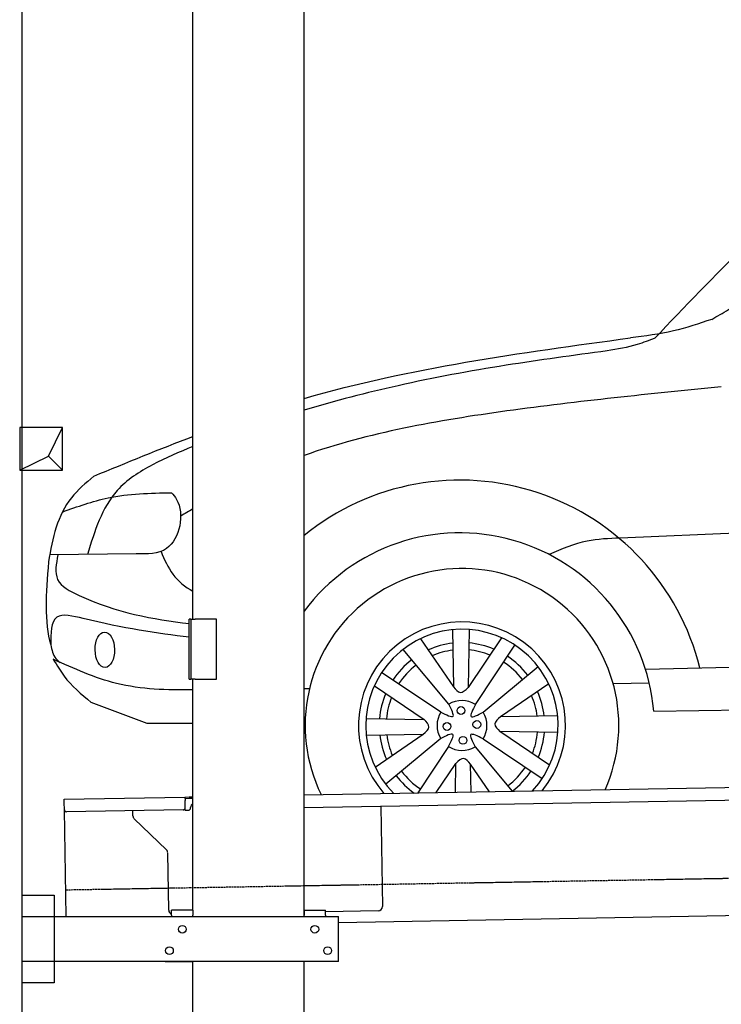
# Model space of a CAD drawing. Header units: millimetres. Extents: x 1067 to 6773, y 5791 to 11816.
# Tile 2 of 5: x 1067 to 2709, y 7808 to 10110. Entities that reach past the tile are written whole.
import ezdxf

# ---------------------------------------------------------------- set-up
doc = ezdxf.new("R2010")
doc.units = ezdxf.units.MM
doc.linetypes.add('GEN3', pattern=[6.25, 5, -1.25])
doc.layers.get('0').update_dxf_attribs({"lineweight": 25})
doc.layers.add('3', color=6, linetype='GEN3', lineweight=25)
doc.layers.add('breakthrough', color=1, linetype='Continuous', lineweight=25)
doc.layers.add('Car', color=10, linetype='Continuous')

msp = doc.modelspace()

# ---------------------------------------------------------------- linework, layer by layer
for p, q in [((1072.8, 11315.9), (1072.8, 5965.9)), ((1472.8, 8708), (1472.8, 10533)), ((1732.8, 8013), (1732.8, 10533)), ((1467.8, 8708), (1463.8, 8708)), ((1463.8, 8568), (1463.8, 8708)), ((1467.8, 8708), (1477.8, 8708)), ((1467.8, 8708), (1467.8, 8568)), ((1527.8, 8708), (1477.8, 8708)), ((1527.8, 8568), (1527.8, 8708)), ((1463.8, 8568), (1467.8, 8568)), ((1477.8, 8568), (1467.8, 8568)), ((1472.8, 8027.8), (1472.8, 8568)), ((1477.8, 8568), (1527.8, 8568)), ((1732.8, 8297.1), (4392.1, 8343.5)), ((4387.6, 8313.4), (1732.8, 8267.1)), ((1171.6, 8287.3), (1454, 8292.2)), ((1454, 8292.2), (1464, 8292.4)), ((1454, 8292.2), (1454.2, 8284.2)), ((1464.1, 8288.4), (1454.1, 8288.2)), ((1464, 8292.4), (1472.8, 8292.5)), ((1472.8, 8288.5), (1464.1, 8288.4)), ((1171.7, 8279.3), (1171.6, 8287.3)), ((1172, 8262.3), (1171.7, 8279.3)), ((1454.5, 8267.2), (1454.2, 8284.2)), ((1467, 8266.4), (1467, 8267.4)), ((1912, 8270.2), (1916.1, 8036.2)), ((1176.4, 8013), (1172, 8262.3)), ((1449.6, 8262.1), (1177.1, 8257.4)), ((1332.3, 8248.2), (1332.1, 8260.1)), ((1457.1, 8261.3), (1462.1, 8261.3)), ((1410.8, 8168.4), (1335.3, 8241.2)), ((1416.1, 8027.5), (1413.8, 8161.3)), ((1072.8, 8063), (1147.8, 8063)), ((1147.8, 8063), (1147.8, 7858)), ((4146.4, 8039.2), (1812.8, 7998.4)), ((1072.8, 8013), (1812.8, 8013)), ((1472.8, 8028), (1422.8, 8028)), ((1422.8, 8016), (1422.8, 8028)), ((1422.8, 8016), (1422.8, 8013)), ((1472.8, 8027.8), (1472.8, 8016)), ((1472.8, 8013), (1472.8, 8016)), ((1732.8, 8028), (1782.8, 8028)), ((1732.8, 8027.8), (1732.8, 8016)), ((1732.8, 8013), (1732.8, 8016)), ((1782.8, 8016), (1782.8, 8028)), ((1906.2, 8026.1), (1782.8, 8023.9)), ((1782.8, 8016), (1782.8, 8013)), ((1812.8, 7908), (1812.8, 8013)), ((1812.8, 7908), (1072.8, 7908)), ((1407.8, 7908), (1470.8, 7908)), ((1472.8, 5988), (1472.8, 7908)), ((1732.8, 5988), (1732.8, 7908)), ((1797.8, 7908), (1734.8, 7908)), ((1147.8, 7858), (1072.8, 7858))]:
    msp.add_line(p, q)
for centre in [(1447.8, 7983), (1757.8, 7983), (1417.8, 7933), (1787.8, 7933)]:
    msp.add_circle(centre, 9)
for centre, radius, start, end in [((1449.5, 8267.1), 5, 271, 1), ((1462, 8266.3), 5, 271, 1), ((1477, 8267.6), 10, 114.7874, 181), ((1177, 8262.4), 5, 181, 271), ((1342.3, 8248.4), 10, 181, 226), ((1457, 8266.3), 5, 214.2367, 271), ((1403.8, 8161.2), 10, 1, 46), ((1906.1, 8036.1), 10, 271, 1), ((1426.1, 8027.7), 10, 181, 250.2934)]:
    msp.add_arc(centre, radius, start, end)
at = {"layer": '3'}
msp.add_line((1175.3, 8075.3), (6230.4, 8163.5), dxfattribs=at)
at = {"layer": 'breakthrough'}
for p, q in [((1134.8, 9089.4), (1167.4, 9156.4)), ((1067.4, 9056.4), (1134.8, 9089.4)), ((1134.6, 9089.3), (1167.4, 9056.4))]:
    msp.add_line(p, q, dxfattribs=at)
msp.add_lwpolyline([(1167.4, 9156.4), (1067.4, 9156.4), (1067.4, 9056.4), (1167.4, 9056.4)], close=True, dxfattribs=at)
at = {"layer": 'Car'}
for p, q in [((4447.6, 8979.9), (2471.7, 8897.6)), ((1339.8, 8860.9), (1137.6, 8858.1)), ((2079.6, 8683.3), (2081.8, 8549.9)), ((2118.5, 8683.8), (2116.2, 8548.2)), ((2004.9, 8662.4), (2081.8, 8549.9)), ((2194.6, 8664.5), (2116.2, 8548.2)), ((2071.2, 8509.1), (1964.3, 8637.4)), ((2133.4, 8508.7), (2225.5, 8647.5)), ((2531.2, 8591.5), (4447.6, 8634)), ((2151.6, 8490.3), (2279.9, 8597.1)), ((2052.7, 8490.9), (1914, 8583.1)), ((1732.8, 8546.3), (1745.4, 8546)), ((1897, 8552.2), (2013.2, 8473.8)), ((2304.9, 8556.6), (2192.3, 8479.6)), ((2455.4, 8557.9), (2540, 8559.3)), ((2550.5, 8493), (4439.6, 8518.4)), ((1365.4, 8464.4), (1235, 8513.4)), ((1877.6, 8476.1), (2013.2, 8473.8)), ((2325.8, 8481.9), (2192.3, 8479.6)), ((1472.8, 8463.8), (1365.4, 8464.4)), ((1878.1, 8437.1), (2011.6, 8439.4)), ((1899, 8362.4), (2011.6, 8439.4)), ((2052.3, 8428.7), (1924, 8321.9)), ((2151.2, 8428.1), (2289.9, 8335.9)), ((2306.9, 8366.8), (2190.7, 8445.2)), ((2326.3, 8442.9), (2190.7, 8445.2)), ((2070.6, 8410.2), (1998.5, 8301.7)), ((2132.7, 8409.8), (2219.6, 8305.6)), ((2041.6, 8302.5), (2087.7, 8370.7)), ((2086.5, 8303.2), (2087.7, 8370.7)), ((2166.2, 8304.6), (2122.1, 8369.1)), ((2123.2, 8303.9), (2122.1, 8369.1))]:
    msp.add_line(p, q, dxfattribs=at)
for centre in [(2099.6, 8494.4), (2067, 8457.2), (2136.9, 8461.8), (2104.3, 8424.6)]:
    msp.add_circle(centre, 9.14, dxfattribs=at)
for centre, radius, start, end in [((2097.4, 8455.2), 577.9, 13.9309, 129.1213), ((2097.4, 8455.2), 454.6, 4.7713, 143.3287), ((2102, 8459.5), 366.9, 335.8483, 206.1517), ((2102, 8459.5), 242.1, 320.8959, 221.1041), ((2102, 8459.5), 225, 317.1144, 224.8856), ((2102, 8459.5), 193.5, 96.4849, 114.1206), ((2102, 8459.5), 177.3, 96.9879, 113.1769), ((2102, 8459.5), 177.3, 68.3056, 84.9034), ((2102, 8459.5), 193.5, 67.2649, 85.2481), ((2102, 8459.5), 193.5, 127.382, 146.728), ((2102, 8459.5), 193.5, 37.382, 56.728), ((2102, 8459.5), 177.3, 127.1624, 146.7577), ((2102, 8459.5), 177.3, 37.1624, 56.7577), ((2102, 8459.5), 193.5, 157.2649, 175.2481), ((2102, 8459.5), 177.3, 158.3056, 174.9034), ((2102, 8459.5), 58.4, 57.4827, 121.7813), ((2102, 8459.5), 177.3, 6.9879, 23.1769), ((2102, 8459.5), 193.5, 6.4849, 24.1206), ((2102, 8459.5), 58.4, 147.4827, 211.7813), ((2102, 8459.5), 58.4, 327.4827, 31.7813), ((2102, 8459.5), 193.5, 186.4849, 204.1206), ((2102, 8459.5), 177.3, 186.9879, 203.1769), ((2102, 8459.5), 177.3, 338.3056, 354.9034), ((2102, 8459.5), 193.5, 337.2649, 355.2481), ((2102, 8459.5), 58.4, 237.4827, 301.7813), ((2102, 8459.5), 177.3, 307.1624, 326.7577), ((2102, 8459.5), 193.5, 217.382, 234.7083), ((2102, 8459.5), 177.3, 217.1624, 236.7577), ((2102, 8459.5), 193.5, 307.382, 326.728)]:
    msp.add_arc(centre, radius, start, end, dxfattribs=at)
msp.add_ellipse((1266.6, 8636.6), major_axis=(-0.7, 41.4), ratio=0.550968, dxfattribs=at)
for points, knots in [([(2686.1, 9408.9), (2699.2, 9416.4), (2814.2, 9481.2), (2998.4, 9672.3), (3240.9, 9836.7), (3430.6, 9988.9), (3620.7, 10029.4), (3921.9, 10055.5), (4163.9, 10065.5), (4327.3, 10067.4), (4327.3, 10067.4), (4327.3, 10067.4), (4327.3, 10067.4), (4367.4, 10067.9), (4407.5, 10068.3), (4447.6, 10068.8)], [0, 0, 0, 0, 45.351452, 395.523318, 782.913354, 929.071228, 1115.478936, 1351.149091, 1840.72589, 1840.72589, 1840.72589, 1840.726013, 1840.726013, 1840.726013, 1960.814751, 1960.814751, 1960.814751, 1960.814751]), ([(2441.7, 9335.3), (2362.7, 9324.7), (2198.9, 9302.5), (1961.8, 9259.1), (1805.4, 9218.2), (1732.8, 9197)], [0, 0, 0, 0, 239.082194, 496.016165, 722.79171, 722.79171, 722.79171, 722.79171]), ([(2708.6, 9251.3), (2541.8, 9234.6), (2215.2, 9202), (1884.2, 9144.4), (1732.8, 9090.7)], [0, 0, 0, 0, 504.938499, 988.237355, 988.237355, 988.237355, 988.237355]), ([(1472.8, 9111.5), (1440.7, 9099.1), (1377.7, 9071.8), (1269.8, 9002.9), (1242.8, 8914.1), (1226.1, 8859.4)], [996.870244, 996.870244, 996.870244, 996.870244, 1100.332246, 1202.407992, 1367.245409, 1367.245409, 1367.245409, 1367.245409]), ([(1240.7, 9042.3), (1221.9, 9026.3), (1161.4, 8974.6), (1143.8, 8898.5), (1135, 8842)], [0, 0, 0, 0, 72.507203, 234.044049, 234.044049, 234.044049, 234.044049]), ([(1398, 8866.5), (1406.1, 8847.6), (1422.8, 8808.1), (1454, 8783.6), (1472.8, 8773.6)], [0, 0, 0, 0, 60.067848, 125.070398, 125.070398, 125.070398, 125.070398]), ([(1156.8, 8858.4), (1152.9, 8837.6), (1144.7, 8793.9), (1273.7, 8727.4), (1379.3, 8707.3), (1463.8, 8698)], [0, 0, 0, 0, 57.37329, 120.079536, 381.477937, 381.477937, 381.477937, 381.477937]), ([(1463.8, 8665.7), (1389, 8674.7), (1289.7, 8689.9), (1140.5, 8728.6), (1140.1, 8675.3), (1139.9, 8647.7)], [100.753316, 100.753316, 100.753316, 100.753316, 343.577701, 405.452121, 471.976839, 471.976839, 471.976839, 471.976839]), ([(1145.8, 8614.3), (1155.2, 8599.2), (1176.2, 8562.4), (1211.7, 8532.8), (1235, 8513.4)], [550.221689, 550.221689, 550.221689, 550.221689, 596.477094, 684.98105, 684.98105, 684.98105, 684.98105]), ([(1472.8, 8542.8), (1412, 8541.8), (1298.6, 8545.2), (1194.6, 8592.3), (1145.8, 8614.3)], [52.740449, 52.740449, 52.740449, 52.740449, 232.497991, 391.370704, 391.370704, 391.370704, 391.370704])]:
    msp.add_open_spline(points, degree=3, knots=knots, dxfattribs=at)
for points in [[(2553, 9364.9), (2994.3, 9777.8), (3307.4, 9976.5)], [(2686.1, 9408.9), (2596.8, 9381.9), (2496.2, 9365.6)], [(2553, 9364.9), (2512, 9350.2), (2441.7, 9335.3)], [(1167.3, 8958.6), (1274.2, 8991.6), (1422.4, 9003.7)], [(1422.4, 9003.7), (1434.3, 8988), (1411.1, 8873.4), (1339.8, 8860.9)], [(2471.7, 8897.6), (2394.8, 8890.4), (2305.7, 8859.3)], [(1139.9, 8647.7), (1152.1, 8616.2), (1161.9, 8607.1)], [(2081.8, 8549.9), (2098.2, 8536.7), (2116.2, 8548.2)], [(2052.7, 8490.9), (2081.1, 8480.9), (2071.2, 8509.1)], [(2133.4, 8508.7), (2123.4, 8480.3), (2151.6, 8490.3)], [(2011.6, 8439.4), (2024.7, 8455.8), (2013.2, 8473.8)], [(2192.3, 8479.6), (2179.2, 8463.2), (2190.7, 8445.2)], [(2070.6, 8410.2), (2080.5, 8438.7), (2052.3, 8428.7)], [(2151.2, 8428.1), (2122.8, 8438.1), (2132.7, 8409.8)], [(2122.1, 8369.1), (2105.7, 8382.3), (2087.7, 8370.7)]]:
    msp.add_spline(points, degree=3, dxfattribs=at)
for points in [[(1732.8, 9224.1), (1980.4, 9295.8), (2238.3, 9330.7), (2496.2, 9365.6)], [(1240.7, 9042.3), (1317.8, 9074), (1395, 9105.7), (1472.8, 9135.5)], [(1472.8, 8965.9), (1463.2, 8960.3), (1453.6, 8954.8), (1444, 8949.2)], [(1135, 8842), (1128, 8766.9), (1124.7, 8701.8), (1139.9, 8647.7)]]:
    msp.add_open_spline(points, degree=3, dxfattribs=at)

doc.saveas('drawing.dxf')
